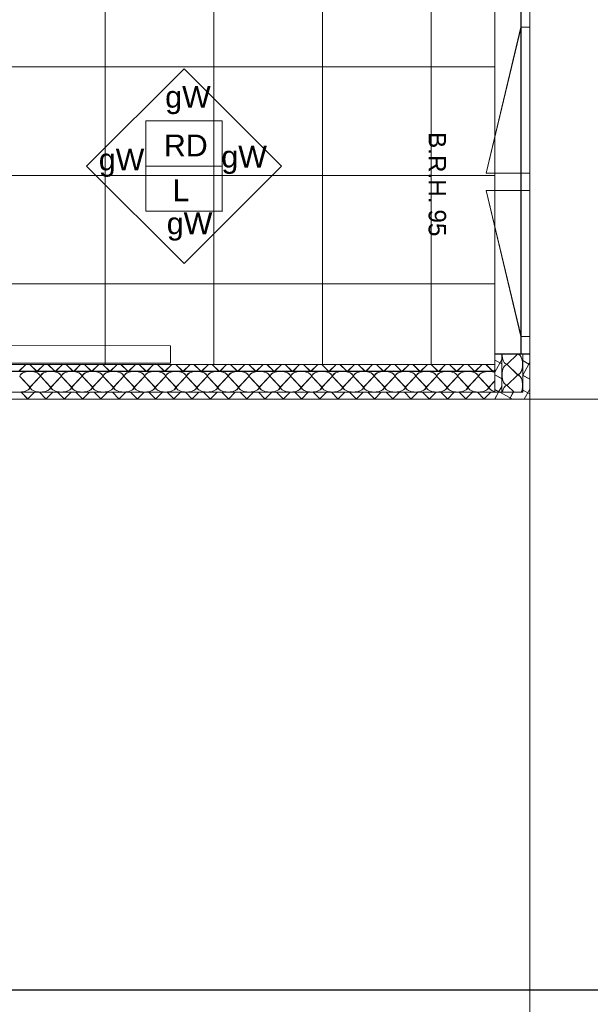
# Model space of a CAD drawing. Extents: x 229 to 926, y 37 to 878.
# Tile 13 of 163: x 615 to 681, y 96 to 209. Entities that reach past the tile are written whole.
import ezdxf
from ezdxf.lldxf.tags import DXFTag

# ---------------------------------------------------------------- set-up
doc = ezdxf.new("R2010")
doc.units = 0
doc.layers.get('0').update_dxf_attribs({"linetype": 'fein_strichliert', "lineweight": 13})
for name, color, linetype, lineweight in [('Ausstattung', 7, 'Continuous', 25), ('Axen', 7, 'Continuous', 25), ('Axen-A03CPAFYA9', 7, 'Continuous', 25), ('Beschriftung', 7, 'Continuous', 25), ('Beschriftung-A03CPAFWA9', 7, 'Continuous', 25), ('Deckenspiegel', 7, 'Continuous', 25), ('Fenster', 7, 'Continuous', 25), ('Fenster-A03CPAFXA9', 7, 'Continuous', 25), ('Fullfläche', 7, 'Continuous', 25), ('Fullfläche-A03CPAG4A9', 7, 'Continuous', 25), ('Maßlinien', 7, 'Continuous', 25), ('Maßlinien-A03CPAG1A9', 7, 'Continuous', 25), ('Wände', 7, 'Continuous', 25), ('Wände-A03CPAG0A9', 7, 'Continuous', 25)]:
    doc.layers.add(name, color=color, linetype=linetype, lineweight=lineweight)
doc.styles.get("Standard").update_dxf_attribs({"font": 'arial.ttf'})
tags = doc.linetypes.add('ALL_S25', pattern=[0.001, 0, -0.001]).pattern_tags.tags
tags[6:7] = [DXFTag(74, 4), DXFTag(75, 0), DXFTag(340, '0'), DXFTag(46, 1.0), DXFTag(50, 0.0), DXFTag(44, 0.0), DXFTag(45, 0.0)]
tags[4:5] = [DXFTag(74, 4), DXFTag(75, 0), DXFTag(340, '0'), DXFTag(46, 1.0), DXFTag(50, 0.0), DXFTag(44, 0.0), DXFTag(45, 0.0)]
tags = doc.linetypes.add('ALL_S25-A03CPAG2A9', pattern=[0.001, 0, -0.001]).pattern_tags.tags
tags[6:7] = [DXFTag(74, 4), DXFTag(75, 0), DXFTag(340, '0'), DXFTag(46, 1.0), DXFTag(50, 0.0), DXFTag(44, 0.0), DXFTag(45, 0.0)]
tags[4:5] = [DXFTag(74, 4), DXFTag(75, 0), DXFTag(340, '0'), DXFTag(46, 1.0), DXFTag(50, 0.0), DXFTag(44, 0.0), DXFTag(45, 0.0)]
tags = doc.linetypes.add('fein_strichliert', pattern=[4, 1, -2, 1]).pattern_tags.tags
tags[8:9] = [DXFTag(74, 4), DXFTag(75, 0), DXFTag(340, '0'), DXFTag(46, 0.0), DXFTag(50, 0.0), DXFTag(44, 0.0), DXFTag(45, 0.0)]
tags[6:7] = [DXFTag(74, 4), DXFTag(75, 0), DXFTag(340, '0'), DXFTag(46, 0.0), DXFTag(50, 0.0), DXFTag(44, 0.0), DXFTag(45, 0.0)]
tags[4:5] = [DXFTag(74, 4), DXFTag(75, 0), DXFTag(340, '0'), DXFTag(46, 0.0), DXFTag(50, 0.0), DXFTag(44, 0.0), DXFTag(45, 0.0)]
tags = doc.linetypes.add('VERDECKT2_S2', pattern=[0.0027, 0.002, -0.0007]).pattern_tags.tags
tags[6:7] = [DXFTag(74, 4), DXFTag(75, 0), DXFTag(340, '0'), DXFTag(46, 1.0), DXFTag(50, 0.0), DXFTag(44, 0.0), DXFTag(45, 0.0)]
tags[4:5] = [DXFTag(74, 4), DXFTag(75, 0), DXFTag(340, '0'), DXFTag(46, 1.0), DXFTag(50, 0.0), DXFTag(44, 0.0), DXFTag(45, 0.0)]
tags = doc.linetypes.add('VERDECKT2_S2-A03CPAG5A9', pattern=[0.0027, 0.002, -0.0007]).pattern_tags.tags
tags[6:7] = [DXFTag(74, 4), DXFTag(75, 0), DXFTag(340, '0'), DXFTag(46, 1.0), DXFTag(50, 0.0), DXFTag(44, 0.0), DXFTag(45, 0.0)]
tags[4:5] = [DXFTag(74, 4), DXFTag(75, 0), DXFTag(340, '0'), DXFTag(46, 1.0), DXFTag(50, 0.0), DXFTag(44, 0.0), DXFTag(45, 0.0)]

# ---------------------------------------------------------------- blocks, each defined once
blk = doc.blocks.new('Referenz-A03CPAFUA9', base_point=(255.73, 66.03))
at = {"layer": 'Ausstattung', "color": 0, "lineweight": -2}
for p, q in [((592.69, 171.51), (632.69, 171.5)), ((632.69, 171.5), (632.69, 169.5)), ((632.69, 169.5), (592.69, 169.51))]:
    blk.add_line(p, q, dxfattribs=at)
at = {"layer": 'Axen', "color": 0, "linetype": 'ALL_S25', "lineweight": -2, "ltscale": 0.13}
for p, q in [((674.04, 66.03), (674.04, 801.55)), ((735.55, 165.34), (301.61, 165.34)), ((735.55, 97.34), (301.6, 97.34))]:
    blk.add_line(p, q, dxfattribs=at)
at = {"layer": 'Beschriftung', "color": 0, "lineweight": -2}
for p, q in [((623.05, 192.17), (634.26, 203.38)), ((634.26, 203.38), (645.47, 192.16)), ((629.86, 192.17), (629.86, 197.37)), ((629.86, 197.37), (638.66, 197.36)), ((638.66, 197.36), (638.66, 192.16)), ((634.26, 180.95), (623.05, 192.17)), ((638.66, 192.16), (629.86, 192.17)), ((629.86, 186.97), (629.86, 192.17)), ((645.47, 192.16), (634.26, 180.95)), ((638.66, 192.16), (638.66, 186.96)), ((638.66, 186.96), (629.86, 186.97))]:
    blk.add_line(p, q, dxfattribs=at)
at = {"layer": 'Fenster', "color": 0, "lineweight": -2}
for p, q in [((673.04, 210.14), (673.04, 170.54)), ((673.04, 208.14), (674.04, 208.14)), ((673.04, 191.34), (674.04, 191.34)), ((674.04, 189.34), (673.04, 189.34)), ((673.04, 172.54), (674.04, 172.54)), ((674.04, 170.54), (670.04, 170.54))]:
    blk.add_line(p, q, dxfattribs=at)
at = {"layer": 'Fenster', "color": 0, "linetype": 'VERDECKT2_S2', "lineweight": -2, "ltscale": 0.13}
for p, q in [((673.04, 208.14), (669.04, 191.34)), ((669.04, 191.34), (673.04, 191.34)), ((669.04, 189.34), (673.04, 189.34)), ((673.04, 172.54), (669.04, 189.34))]:
    blk.add_line(p, q, dxfattribs=at)
at = {"layer": 'Fullfläche', "color": 0, "lineweight": -2}
for p, q in [((672.64, 170.52), (671.44, 169.36)), ((615.26, 168.54), (616.06, 169.34)), ((617.31, 168.54), (616.51, 169.34)), ((617.36, 168.54), (618.16, 169.34)), ((619.41, 168.54), (618.61, 169.34)), ((619.46, 168.54), (620.26, 169.34)), ((621.51, 168.54), (620.71, 169.34)), ((621.56, 168.54), (622.36, 169.34)), ((623.61, 168.54), (622.81, 169.34)), ((623.66, 168.54), (624.46, 169.34)), ((625.71, 168.54), (624.91, 169.34)), ((625.76, 168.54), (626.56, 169.34)), ((627.81, 168.54), (627.01, 169.34)), ((627.86, 168.54), (628.66, 169.34)), ((629.91, 168.54), (629.11, 169.34)), ((629.96, 168.54), (630.76, 169.34)), ((632.01, 168.54), (631.21, 169.34)), ((632.06, 168.54), (632.86, 169.34)), ((634.11, 168.54), (633.31, 169.34)), ((634.16, 168.54), (634.96, 169.34)), ((636.21, 168.54), (635.41, 169.34)), ((636.26, 168.54), (637.06, 169.34)), ((638.31, 168.54), (637.51, 169.34)), ((638.36, 168.54), (639.16, 169.34)), ((640.41, 168.54), (639.61, 169.34)), ((640.46, 168.54), (641.26, 169.34)), ((642.51, 168.54), (641.71, 169.34)), ((642.56, 168.54), (643.36, 169.34)), ((644.61, 168.54), (643.81, 169.34)), ((644.66, 168.54), (645.46, 169.34)), ((646.71, 168.54), (645.91, 169.34)), ((646.76, 168.54), (647.56, 169.34)), ((648.81, 168.54), (648.01, 169.34)), ((648.86, 168.54), (649.66, 169.34)), ((650.91, 168.54), (650.11, 169.34)), ((650.96, 168.54), (651.76, 169.34)), ((653.01, 168.54), (652.21, 169.34)), ((653.06, 168.54), (653.86, 169.34)), ((655.11, 168.54), (654.31, 169.34)), ((655.16, 168.54), (655.96, 169.34)), ((657.21, 168.54), (656.41, 169.34)), ((657.26, 168.54), (658.06, 169.34)), ((659.31, 168.54), (658.51, 169.34)), ((659.36, 168.54), (660.16, 169.34)), ((661.41, 168.54), (660.61, 169.34)), ((661.46, 168.54), (662.26, 169.34)), ((663.51, 168.54), (662.71, 169.34)), ((663.56, 168.54), (664.36, 169.34)), ((665.61, 168.54), (664.81, 169.34)), ((665.66, 168.54), (666.46, 169.34)), ((667.71, 168.54), (666.91, 169.34)), ((667.76, 168.54), (668.56, 169.34)), ((669.81, 168.54), (669.01, 169.34)), ((670.84, 169.9), (670.04, 168.44)), ((670.04, 169.84), (670.84, 169.4)), ((671.44, 169.32), (672.64, 168.16)), ((673.24, 169.77), (673.94, 169.39)), ((673.94, 169.38), (673.24, 168.1)), ((674.04, 169.56), (673.94, 169.39)), ((673.94, 169.39), (674.04, 169.33)), ((615.36, 167.94), (616.51, 166.74)), ((616.56, 166.74), (617.71, 167.94)), ((617.76, 167.94), (618.91, 166.74)), ((618.96, 166.74), (620.11, 167.94)), ((620.16, 167.94), (621.31, 166.74)), ((621.36, 166.74), (622.51, 167.94)), ((622.56, 167.94), (623.71, 166.74)), ((623.76, 166.74), (624.91, 167.94)), ((624.96, 167.94), (626.11, 166.74)), ((626.16, 166.74), (627.31, 167.94)), ((627.36, 167.94), (628.51, 166.74)), ((628.56, 166.74), (629.71, 167.94)), ((629.76, 167.94), (630.91, 166.74)), ((630.96, 166.74), (632.11, 167.94)), ((632.16, 167.94), (633.31, 166.74)), ((633.36, 166.74), (634.51, 167.94)), ((634.56, 167.94), (635.71, 166.74)), ((635.76, 166.74), (636.91, 167.94)), ((636.96, 167.94), (638.11, 166.74)), ((638.16, 166.74), (639.31, 167.94)), ((639.36, 167.94), (640.51, 166.74)), ((640.56, 166.74), (641.71, 167.94)), ((641.76, 167.94), (642.91, 166.74)), ((642.96, 166.74), (644.11, 167.94)), ((644.16, 167.94), (645.31, 166.74)), ((645.36, 166.74), (646.51, 167.94)), ((646.56, 167.94), (647.71, 166.74)), ((647.76, 166.74), (648.91, 167.94)), ((648.96, 167.94), (650.11, 166.74)), ((650.16, 166.74), (651.31, 167.94)), ((651.36, 167.94), (652.51, 166.74)), ((652.56, 166.74), (653.71, 167.94)), ((653.76, 167.94), (654.91, 166.74)), ((654.96, 166.74), (656.11, 167.94)), ((656.16, 167.94), (657.31, 166.74)), ((657.36, 166.74), (658.51, 167.94)), ((658.56, 167.94), (659.71, 166.74)), ((659.76, 166.74), (660.91, 167.94)), ((660.96, 167.94), (662.11, 166.74)), ((662.16, 166.74), (663.31, 167.94)), ((663.36, 167.94), (664.51, 166.74)), ((664.56, 166.74), (665.71, 167.94)), ((665.76, 167.94), (666.91, 166.74)), ((666.96, 166.74), (668.11, 167.94)), ((668.16, 167.94), (669.31, 166.74)), ((669.86, 168.54), (670.04, 168.71)), ((670.04, 168.14), (670.84, 167.7)), ((672.64, 168.12), (671.44, 166.96)), ((673.24, 168.08), (674.04, 167.64)), ((669.36, 166.74), (670.04, 167.45)), ((670.84, 166.82), (670.5, 166.2)), ((671.44, 166.92), (672.24, 166.14)), ((616.31, 165.34), (615.51, 166.14)), ((616.26, 165.34), (617.06, 166.14)), ((618.41, 165.34), (617.61, 166.14)), ((618.36, 165.34), (619.16, 166.14)), ((620.51, 165.34), (619.71, 166.14)), ((620.46, 165.34), (621.26, 166.14)), ((622.61, 165.34), (621.81, 166.14)), ((622.56, 165.34), (623.36, 166.14)), ((624.71, 165.34), (623.91, 166.14)), ((624.66, 165.34), (625.46, 166.14)), ((626.81, 165.34), (626.01, 166.14)), ((626.76, 165.34), (627.56, 166.14)), ((628.91, 165.34), (628.11, 166.14)), ((628.86, 165.34), (629.66, 166.14)), ((631.01, 165.34), (630.21, 166.14)), ((630.96, 165.34), (631.76, 166.14)), ((633.11, 165.34), (632.31, 166.14)), ((633.06, 165.34), (633.86, 166.14)), ((635.21, 165.34), (634.41, 166.14)), ((635.16, 165.34), (635.96, 166.14)), ((637.31, 165.34), (636.51, 166.14)), ((637.26, 165.34), (638.06, 166.14)), ((639.41, 165.34), (638.61, 166.14)), ((639.36, 165.34), (640.16, 166.14)), ((641.51, 165.34), (640.71, 166.14)), ((641.46, 165.34), (642.26, 166.14)), ((643.61, 165.34), (642.81, 166.14)), ((643.56, 165.34), (644.36, 166.14)), ((645.71, 165.34), (644.91, 166.14)), ((645.66, 165.34), (646.46, 166.14)), ((647.81, 165.34), (647.01, 166.14)), ((647.76, 165.34), (648.56, 166.14)), ((649.91, 165.34), (649.11, 166.14)), ((649.86, 165.34), (650.66, 166.14)), ((652.01, 165.34), (651.21, 166.14)), ((651.96, 165.34), (652.76, 166.14)), ((654.11, 165.34), (653.31, 166.14)), ((654.06, 165.34), (654.86, 166.14)), ((656.21, 165.34), (655.41, 166.14)), ((656.16, 165.34), (656.96, 166.14)), ((658.31, 165.34), (657.51, 166.14)), ((658.26, 165.34), (659.06, 166.14)), ((660.41, 165.34), (659.61, 166.14)), ((660.36, 165.34), (661.16, 166.14)), ((662.51, 165.34), (661.71, 166.14)), ((662.46, 165.34), (663.26, 166.14)), ((664.61, 165.34), (663.81, 166.14)), ((664.56, 165.34), (665.36, 166.14)), ((666.71, 165.34), (665.91, 166.14)), ((666.66, 165.34), (667.46, 166.14)), ((668.81, 165.34), (668.01, 166.14)), ((668.76, 165.34), (669.56, 166.14)), ((670.04, 166.45), (670.49, 166.2)), ((670.46, 166.14), (670.04, 165.36)), ((670.49, 166.2), (670.46, 166.14)), ((670.5, 166.2), (670.6, 166.14)), ((670.6, 166.14), (672.05, 165.34)), ((672.16, 166.14), (671.72, 165.34)), ((673.24, 166.39), (674.04, 165.95)), ((674.04, 166.48), (673.41, 165.34))]:
    blk.add_line(p, q, dxfattribs=at)
for centre, major_axis, start_param, end_param in [((671.44, 170.54), (0, -1.18), 4.712469, 6.283185), ((672.64, 169.34), (0, -1.18), 0, 3.141593), ((671.44, 168.14), (0, -1.18), 3.141593, 4.712389), ((616.54, 167.94), (1.18, 0), 0, 3.141593), ((618.94, 167.94), (1.18, 0), 0, 3.141593), ((621.34, 167.94), (1.18, 0), 0, 3.141593), ((623.74, 167.94), (1.18, 0), 0, 3.141593), ((626.14, 167.94), (1.18, 0), 0, 3.141593), ((628.54, 167.94), (1.18, 0), 0, 3.141593), ((630.94, 167.94), (1.18, 0), 0, 3.141593), ((633.34, 167.94), (1.18, 0), 0, 3.141593), ((635.74, 167.94), (1.18, 0), 0, 3.141593), ((638.14, 167.94), (1.18, 0), 0, 3.141593), ((640.54, 167.94), (1.18, 0), 0, 3.141593), ((642.94, 167.94), (1.18, 0), 0, 3.141593), ((645.34, 167.94), (1.18, 0), 0, 3.141593), ((647.74, 167.94), (1.18, 0), 0, 3.141593), ((650.14, 167.94), (1.18, 0), 0, 3.141593), ((652.54, 167.94), (1.18, 0), 0, 3.141593), ((654.94, 167.94), (1.18, 0), 0, 3.141593), ((657.34, 167.94), (1.18, 0), 0, 3.141593), ((659.74, 167.94), (1.18, 0), 0, 3.141593), ((662.14, 167.94), (1.18, 0), 0, 3.141593), ((664.54, 167.94), (1.18, 0), 0, 3.141593), ((666.94, 167.94), (1.18, 0), 0, 3.141593), ((669.34, 167.94), (1.18, 0), 0.932702, 3.141593), ((671.44, 168.14), (0, -1.18), 4.712389, 6.283185), ((672.64, 166.94), (0, -1.18), 0.822653, 3.141593), ((615.34, 166.74), (1.18, 0), 4.712389, 6.283185), ((617.74, 166.74), (1.18, 0), 3.141593, 4.712389), ((617.74, 166.74), (1.18, 0), 4.712389, 6.283185), ((620.14, 166.74), (1.18, 0), 3.141593, 4.712389), ((620.14, 166.74), (1.18, 0), 4.712389, 6.283185), ((622.54, 166.74), (1.18, 0), 3.141593, 4.712389), ((622.54, 166.74), (1.18, 0), 4.712389, 6.283185), ((624.94, 166.74), (1.18, 0), 3.141593, 4.712389), ((624.94, 166.74), (1.18, 0), 4.712389, 6.283185), ((627.34, 166.74), (1.18, 0), 3.141593, 4.712389), ((627.34, 166.74), (1.18, 0), 4.712389, 6.283185), ((629.74, 166.74), (1.18, 0), 3.141593, 4.712389), ((629.74, 166.74), (1.18, 0), 4.712389, 6.283185), ((632.14, 166.74), (1.18, 0), 3.141593, 4.712389), ((632.14, 166.74), (1.18, 0), 4.712389, 6.283185), ((634.54, 166.74), (1.18, 0), 3.141593, 4.712389), ((634.54, 166.74), (1.18, 0), 4.712389, 6.283185), ((636.94, 166.74), (1.18, 0), 3.141593, 4.712389), ((636.94, 166.74), (1.18, 0), 4.712389, 6.283185), ((639.34, 166.74), (1.18, 0), 3.141593, 4.712389), ((639.34, 166.74), (1.18, 0), 4.712389, 6.283185), ((641.74, 166.74), (1.18, 0), 3.141593, 4.712389), ((641.74, 166.74), (1.18, 0), 4.712389, 6.283185), ((644.14, 166.74), (1.18, 0), 3.141593, 4.712389), ((644.14, 166.74), (1.18, 0), 4.712389, 6.283185), ((646.54, 166.74), (1.18, 0), 3.141593, 4.712389), ((646.54, 166.74), (1.18, 0), 4.712389, 6.283185), ((648.94, 166.74), (1.18, 0), 3.141593, 4.712389), ((648.94, 166.74), (1.18, 0), 4.712389, 6.283185), ((651.34, 166.74), (1.18, 0), 3.141593, 4.712389), ((651.34, 166.74), (1.18, 0), 4.712389, 6.283185), ((653.74, 166.74), (1.18, 0), 3.141593, 4.712389), ((653.74, 166.74), (1.18, 0), 4.712389, 6.283185), ((656.14, 166.74), (1.18, 0), 3.141593, 4.712389), ((656.14, 166.74), (1.18, 0), 4.712389, 6.283185), ((658.54, 166.74), (1.18, 0), 3.141593, 4.712389), ((658.54, 166.74), (1.18, 0), 4.712389, 6.283185), ((660.94, 166.74), (1.18, 0), 3.141593, 4.712389), ((660.94, 166.74), (1.18, 0), 4.712389, 6.283185), ((663.34, 166.74), (1.18, 0), 3.141593, 4.712389), ((663.34, 166.74), (1.18, 0), 4.712389, 6.283185), ((665.74, 166.74), (1.18, 0), 3.141593, 4.712389), ((665.74, 166.74), (1.18, 0), 4.712389, 6.283185), ((668.14, 166.74), (1.18, 0), 3.141593, 4.712389), ((668.14, 166.74), (1.18, 0), 4.712389, 6.283185), ((670.54, 166.74), (1.18, 0), 3.141593, 4.273696), ((671.44, 165.74), (0, -1.18), 3.141593, 4.365287)]:
    blk.add_ellipse(centre, major_axis=major_axis, ratio=0.5, start_param=start_param, end_param=end_param, dxfattribs=at)
at = {"layer": 'Wände', "color": 0, "lineweight": -2}
for p, q in [((670.04, 166.14), (670.04, 362.84)), ((674.04, 165.34), (674.04, 215.34)), ((670.84, 170.54), (670.84, 166.14)), ((673.24, 170.54), (673.24, 166.14)), ((555.34, 169.34), (670.04, 169.34)), ((670.04, 168.54), (555.34, 168.54)), ((555.33, 166.14), (670.84, 166.14)), ((673.24, 166.14), (670.84, 166.14)), ((549.34, 165.34), (674.04, 165.34))]:
    blk.add_line(p, q, dxfattribs=at)
at = {"layer": 'Beschriftung', "color": 0, "lineweight": -2, "char_height": 2.5, "attachment_point": 1, "rotation": 359.9932}
for s, insert in [('{\\fArial;gW}', (632.09, 201.38)), ('{\\fArial;RD}', (631.94, 195.79)), ('{\\fArial;gW}', (624.45, 194.17)), ('{\\fArial;gW}', (638.56, 194.5)), ('{\\fArial;L}', (632.94, 190.62)), ('{\\fArial;gW}', (632.28, 186.83))]:
    blk.add_mtext(s, dxfattribs=dict(at, insert=insert))
at = {"layer": 'Maßlinien', "color": 0, "lineweight": -2, "char_height": 2, "attachment_point": 1, "rotation": 270}
for s, insert in [('{\\fArial;B.R.H.}', (664.41, 196.09)), ('{\\fArial;95}', (664.41, 187.18))]:
    blk.add_mtext(s, dxfattribs=dict(at, insert=insert))
blk = doc.blocks.new('Referenz-A03CPAG8A9', base_point=(281.6, 66.03))
at = {"layer": 'Axen-A03CPAFYA9', "color": 0, "linetype": 'ALL_S25-A03CPAG2A9', "lineweight": -2, "ltscale": 0.13}
for p, q in [((674.03, 66.03), (674.03, 801.55)), ((735.55, 165.35), (301.61, 165.35)), ((735.55, 97.35), (301.6, 97.35))]:
    blk.add_line(p, q, dxfattribs=at)
at = {"layer": 'Beschriftung-A03CPAFWA9', "color": 0, "lineweight": -2}
for p, q in [((623.05, 192.17), (634.26, 203.38)), ((634.26, 203.38), (645.47, 192.17)), ((629.86, 192.17), (629.86, 197.37)), ((629.86, 197.37), (638.66, 197.37)), ((638.66, 197.37), (638.66, 192.17)), ((634.26, 180.96), (623.05, 192.17)), ((638.66, 192.17), (629.86, 192.17)), ((629.86, 186.97), (629.86, 192.17)), ((645.47, 192.17), (634.26, 180.96)), ((638.66, 192.17), (638.66, 186.97)), ((638.66, 186.97), (629.86, 186.97))]:
    blk.add_line(p, q, dxfattribs=at)
at = {"layer": 'Deckenspiegel', "color": 0, "lineweight": -2}
for p, q in [((625.18, 362.85), (625.18, 169.35)), ((637.68, 362.85), (637.68, 169.35)), ((650.18, 362.85), (650.18, 169.35)), ((662.68, 362.85), (662.68, 169.35)), ((670.03, 169.35), (670.03, 362.85)), ((670.03, 203.6), (555.33, 203.6)), ((670.03, 191.1), (555.33, 191.1)), ((670.03, 178.6), (555.33, 178.6)), ((555.33, 169.35), (670.03, 169.35))]:
    blk.add_line(p, q, dxfattribs=at)
at = {"layer": 'Fenster-A03CPAFXA9', "color": 0, "lineweight": -2}
for p, q in [((673.03, 210.15), (673.03, 170.55)), ((673.03, 208.15), (674.03, 208.15)), ((673.03, 191.35), (674.03, 191.35)), ((674.03, 189.35), (673.03, 189.35)), ((673.03, 172.55), (674.03, 172.55)), ((674.03, 170.55), (670.03, 170.55))]:
    blk.add_line(p, q, dxfattribs=at)
at = {"layer": 'Fenster-A03CPAFXA9', "color": 0, "linetype": 'VERDECKT2_S2-A03CPAG5A9', "lineweight": -2, "ltscale": 0.13}
for p, q in [((673.03, 208.15), (669.03, 191.35)), ((669.03, 191.35), (673.03, 191.35)), ((669.03, 189.35), (673.03, 189.35)), ((673.03, 172.55), (669.03, 189.35))]:
    blk.add_line(p, q, dxfattribs=at)
at = {"layer": 'Fullfläche-A03CPAG4A9', "color": 0, "lineweight": -2}
for p, q in [((672.63, 170.52), (671.43, 169.37)), ((615.26, 168.55), (616.06, 169.35)), ((617.3, 168.55), (616.5, 169.35)), ((617.36, 168.55), (618.16, 169.35)), ((619.4, 168.55), (618.6, 169.35)), ((619.46, 168.55), (620.26, 169.35)), ((621.5, 168.55), (620.7, 169.35)), ((621.56, 168.55), (622.36, 169.35)), ((623.6, 168.55), (622.8, 169.35)), ((623.66, 168.55), (624.46, 169.35)), ((625.7, 168.55), (624.9, 169.35)), ((625.76, 168.55), (626.56, 169.35)), ((627.8, 168.55), (627, 169.35)), ((627.86, 168.55), (628.66, 169.35)), ((629.9, 168.55), (629.1, 169.35)), ((629.96, 168.55), (630.76, 169.35)), ((632, 168.55), (631.2, 169.35)), ((632.06, 168.55), (632.86, 169.35)), ((634.1, 168.55), (633.3, 169.35)), ((634.16, 168.55), (634.96, 169.35)), ((636.2, 168.55), (635.4, 169.35)), ((636.26, 168.55), (637.06, 169.35)), ((638.3, 168.55), (637.5, 169.35)), ((638.36, 168.55), (639.16, 169.35)), ((640.4, 168.55), (639.6, 169.35)), ((640.46, 168.55), (641.26, 169.35)), ((642.5, 168.55), (641.7, 169.35)), ((642.56, 168.55), (643.36, 169.35)), ((644.6, 168.55), (643.8, 169.35)), ((644.66, 168.55), (645.46, 169.35)), ((646.7, 168.55), (645.9, 169.35)), ((646.76, 168.55), (647.56, 169.35)), ((648.8, 168.55), (648, 169.35)), ((648.86, 168.55), (649.66, 169.35)), ((650.9, 168.55), (650.1, 169.35)), ((650.96, 168.55), (651.76, 169.35)), ((653, 168.55), (652.2, 169.35)), ((653.06, 168.55), (653.86, 169.35)), ((655.1, 168.55), (654.3, 169.35)), ((655.16, 168.55), (655.96, 169.35)), ((657.2, 168.55), (656.4, 169.35)), ((657.26, 168.55), (658.06, 169.35)), ((659.3, 168.55), (658.5, 169.35)), ((659.36, 168.55), (660.16, 169.35)), ((661.4, 168.55), (660.6, 169.35)), ((661.46, 168.55), (662.26, 169.35)), ((663.5, 168.55), (662.71, 169.35)), ((663.56, 168.55), (664.36, 169.35)), ((665.6, 168.55), (664.81, 169.35)), ((665.66, 168.55), (666.46, 169.35)), ((667.7, 168.55), (666.9, 169.35)), ((667.76, 168.55), (668.56, 169.35)), ((669.8, 168.55), (669, 169.35)), ((670.83, 169.91), (670.03, 168.45)), ((670.03, 169.84), (670.83, 169.4)), ((671.43, 169.32), (672.63, 168.17)), ((673.23, 169.78), (673.94, 169.39)), ((673.94, 169.39), (673.23, 168.11)), ((674.03, 169.56), (673.94, 169.39)), ((673.94, 169.39), (674.03, 169.34)), ((615.36, 167.95), (616.51, 166.75)), ((616.56, 166.75), (617.71, 167.95)), ((617.76, 167.95), (618.91, 166.75)), ((618.96, 166.75), (620.11, 167.95)), ((620.16, 167.95), (621.31, 166.75)), ((621.36, 166.75), (622.51, 167.95)), ((622.56, 167.95), (623.71, 166.75)), ((623.76, 166.75), (624.91, 167.95)), ((624.96, 167.95), (626.11, 166.75)), ((626.16, 166.75), (627.31, 167.95)), ((627.36, 167.95), (628.51, 166.75)), ((628.56, 166.75), (629.71, 167.95)), ((629.76, 167.95), (630.91, 166.75)), ((630.96, 166.75), (632.11, 167.95)), ((632.16, 167.95), (633.31, 166.75)), ((633.36, 166.75), (634.51, 167.95)), ((634.56, 167.95), (635.71, 166.75)), ((635.76, 166.75), (636.91, 167.95)), ((636.96, 167.95), (638.11, 166.75)), ((638.16, 166.75), (639.31, 167.95)), ((639.36, 167.95), (640.51, 166.75)), ((640.56, 166.75), (641.71, 167.95)), ((641.76, 167.95), (642.91, 166.75)), ((642.96, 166.75), (644.11, 167.95)), ((644.16, 167.95), (645.31, 166.75)), ((645.36, 166.75), (646.51, 167.95)), ((646.56, 167.95), (647.71, 166.75)), ((647.76, 166.75), (648.91, 167.95)), ((648.96, 167.95), (650.11, 166.75)), ((650.16, 166.75), (651.31, 167.95)), ((651.36, 167.95), (652.51, 166.75)), ((652.56, 166.75), (653.71, 167.95)), ((653.76, 167.95), (654.91, 166.75)), ((654.96, 166.75), (656.11, 167.95)), ((656.16, 167.95), (657.31, 166.75)), ((657.36, 166.75), (658.51, 167.95)), ((658.56, 167.95), (659.71, 166.75)), ((659.76, 166.75), (660.91, 167.95)), ((660.96, 167.95), (662.11, 166.75)), ((662.16, 166.75), (663.31, 167.95)), ((663.36, 167.95), (664.51, 166.75)), ((664.56, 166.75), (665.71, 167.95)), ((665.76, 167.95), (666.91, 166.75)), ((666.96, 166.75), (668.11, 167.95)), ((668.16, 167.95), (669.31, 166.75)), ((669.86, 168.55), (670.03, 168.72)), ((670.03, 168.15), (670.83, 167.71)), ((672.63, 168.12), (671.43, 166.97)), ((673.23, 168.09), (674.03, 167.65)), ((669.36, 166.75), (670.03, 167.45)), ((670.83, 166.82), (670.49, 166.21)), ((671.43, 166.92), (672.24, 166.15)), ((616.3, 165.35), (615.51, 166.15)), ((616.26, 165.35), (617.06, 166.15)), ((618.41, 165.35), (617.61, 166.15)), ((618.36, 165.35), (619.16, 166.15)), ((620.51, 165.35), (619.71, 166.15)), ((620.46, 165.35), (621.26, 166.15)), ((622.61, 165.35), (621.81, 166.15)), ((622.56, 165.35), (623.36, 166.15)), ((624.71, 165.35), (623.91, 166.15)), ((624.66, 165.35), (625.46, 166.15)), ((626.81, 165.35), (626.01, 166.15)), ((626.76, 165.35), (627.56, 166.15)), ((628.91, 165.35), (628.11, 166.15)), ((628.86, 165.35), (629.66, 166.15)), ((631.01, 165.35), (630.21, 166.15)), ((630.96, 165.35), (631.76, 166.15)), ((633.11, 165.35), (632.31, 166.15)), ((633.06, 165.35), (633.86, 166.15)), ((635.21, 165.35), (634.41, 166.15)), ((635.16, 165.35), (635.96, 166.15)), ((637.31, 165.35), (636.51, 166.15)), ((637.26, 165.35), (638.06, 166.15)), ((639.41, 165.35), (638.61, 166.15)), ((639.36, 165.35), (640.16, 166.15)), ((641.51, 165.35), (640.71, 166.15)), ((641.46, 165.35), (642.26, 166.15)), ((643.61, 165.35), (642.81, 166.15)), ((643.56, 165.35), (644.36, 166.15)), ((645.71, 165.35), (644.91, 166.15)), ((645.66, 165.35), (646.46, 166.15)), ((647.81, 165.35), (647.01, 166.15)), ((647.76, 165.35), (648.56, 166.15)), ((649.91, 165.35), (649.11, 166.15)), ((649.86, 165.35), (650.66, 166.15)), ((652.01, 165.35), (651.21, 166.15)), ((651.96, 165.35), (652.76, 166.15)), ((654.11, 165.35), (653.31, 166.15)), ((654.06, 165.35), (654.86, 166.15)), ((656.21, 165.35), (655.41, 166.15)), ((656.16, 165.35), (656.96, 166.15)), ((658.31, 165.35), (657.51, 166.15)), ((658.26, 165.35), (659.06, 166.15)), ((660.41, 165.35), (659.61, 166.15)), ((660.36, 165.35), (661.16, 166.15)), ((662.51, 165.35), (661.71, 166.15)), ((662.46, 165.35), (663.26, 166.15)), ((664.61, 165.35), (663.81, 166.15)), ((664.56, 165.35), (665.36, 166.15)), ((666.71, 165.35), (665.91, 166.15)), ((666.66, 165.35), (667.46, 166.15)), ((668.81, 165.35), (668.01, 166.15)), ((668.76, 165.35), (669.56, 166.15)), ((670.03, 166.46), (670.49, 166.2)), ((670.46, 166.15), (670.03, 165.37)), ((670.49, 166.2), (670.46, 166.15)), ((670.49, 166.2), (670.59, 166.15)), ((670.59, 166.15), (672.05, 165.35)), ((672.15, 166.15), (671.72, 165.35)), ((673.23, 166.39), (674.03, 165.95)), ((674.03, 166.48), (673.41, 165.35))]:
    blk.add_line(p, q, dxfattribs=at)
for centre, major_axis, start_param, end_param in [((671.43, 170.55), (0, -1.18), 4.712469, 6.283185), ((672.63, 169.35), (0, -1.18), 0, 3.141593), ((671.43, 168.15), (0, -1.18), 3.141593, 4.712389), ((616.53, 167.95), (1.18, 0), 0, 3.141593), ((618.93, 167.95), (1.18, 0), 0, 3.141593), ((621.33, 167.95), (1.18, 0), 0, 3.141593), ((623.73, 167.95), (1.18, 0), 0, 3.141593), ((626.13, 167.95), (1.18, 0), 0, 3.141593), ((628.53, 167.95), (1.18, 0), 0, 3.141593), ((630.93, 167.95), (1.18, 0), 0, 3.141593), ((633.33, 167.95), (1.18, 0), 0, 3.141593), ((635.73, 167.95), (1.18, 0), 0, 3.141593), ((638.13, 167.95), (1.18, 0), 0, 3.141593), ((640.53, 167.95), (1.18, 0), 0, 3.141593), ((642.93, 167.95), (1.18, 0), 0, 3.141593), ((645.33, 167.95), (1.18, 0), 0, 3.141593), ((647.73, 167.95), (1.18, 0), 0, 3.141593), ((650.13, 167.95), (1.18, 0), 0, 3.141593), ((652.53, 167.95), (1.18, 0), 0, 3.141593), ((654.93, 167.95), (1.18, 0), 0, 3.141593), ((657.33, 167.95), (1.18, 0), 0, 3.141593), ((659.73, 167.95), (1.18, 0), 0, 3.141593), ((662.13, 167.95), (1.18, 0), 0, 3.141593), ((664.53, 167.95), (1.18, 0), 0, 3.141593), ((666.93, 167.95), (1.18, 0), 0, 3.141593), ((669.33, 167.95), (1.18, 0), 0.932702, 3.141593), ((671.43, 168.15), (0, -1.18), 4.712389, 6.283185), ((672.63, 166.95), (0, -1.18), 0.822653, 3.141593), ((615.33, 166.75), (1.18, 0), 4.712389, 6.283185), ((617.73, 166.75), (1.18, 0), 3.141593, 4.712389), ((617.73, 166.75), (1.18, 0), 4.712389, 6.283185), ((620.13, 166.75), (1.18, 0), 3.141593, 4.712389), ((620.13, 166.75), (1.18, 0), 4.712389, 6.283185), ((622.53, 166.75), (1.18, 0), 3.141593, 4.712389), ((622.53, 166.75), (1.18, 0), 4.712389, 6.283185), ((624.93, 166.75), (1.18, 0), 3.141593, 4.712389), ((624.93, 166.75), (1.18, 0), 4.712389, 6.283185), ((627.33, 166.75), (1.18, 0), 3.141593, 4.712389), ((627.33, 166.75), (1.18, 0), 4.712389, 6.283185), ((629.73, 166.75), (1.18, 0), 3.141593, 4.712389), ((629.73, 166.75), (1.18, 0), 4.712389, 6.283185), ((632.13, 166.75), (1.18, 0), 3.141593, 4.712389), ((632.13, 166.75), (1.18, 0), 4.712389, 6.283185), ((634.53, 166.75), (1.18, 0), 3.141593, 4.712389), ((634.53, 166.75), (1.18, 0), 4.712389, 6.283185), ((636.93, 166.75), (1.18, 0), 3.141593, 4.712389), ((636.93, 166.75), (1.18, 0), 4.712389, 6.283185), ((639.33, 166.75), (1.18, 0), 3.141593, 4.712389), ((639.33, 166.75), (1.18, 0), 4.712389, 6.283185), ((641.73, 166.75), (1.18, 0), 3.141593, 4.712389), ((641.73, 166.75), (1.18, 0), 4.712389, 6.283185), ((644.13, 166.75), (1.18, 0), 3.141593, 4.712389), ((644.13, 166.75), (1.18, 0), 4.712389, 6.283185), ((646.53, 166.75), (1.18, 0), 3.141593, 4.712389), ((646.53, 166.75), (1.18, 0), 4.712389, 6.283185), ((648.93, 166.75), (1.18, 0), 3.141593, 4.712389), ((648.93, 166.75), (1.18, 0), 4.712389, 6.283185), ((651.33, 166.75), (1.18, 0), 3.141593, 4.712389), ((651.33, 166.75), (1.18, 0), 4.712389, 6.283185), ((653.73, 166.75), (1.18, 0), 3.141593, 4.712389), ((653.73, 166.75), (1.18, 0), 4.712389, 6.283185), ((656.13, 166.75), (1.18, 0), 3.141593, 4.712389), ((656.13, 166.75), (1.18, 0), 4.712389, 6.283185), ((658.53, 166.75), (1.18, 0), 3.141593, 4.712389), ((658.53, 166.75), (1.18, 0), 4.712389, 6.283185), ((660.93, 166.75), (1.18, 0), 3.141593, 4.712389), ((660.93, 166.75), (1.18, 0), 4.712389, 6.283185), ((663.33, 166.75), (1.18, 0), 3.141593, 4.712389), ((663.33, 166.75), (1.18, 0), 4.712389, 6.283185), ((665.73, 166.75), (1.18, 0), 3.141593, 4.712389), ((665.73, 166.75), (1.18, 0), 4.712389, 6.283185), ((668.13, 166.75), (1.18, 0), 3.141593, 4.712389), ((668.13, 166.75), (1.18, 0), 4.712389, 6.283185), ((670.53, 166.75), (1.18, 0), 3.141593, 4.273696), ((671.43, 165.75), (0, -1.18), 3.141593, 4.365287)]:
    blk.add_ellipse(centre, major_axis=major_axis, ratio=0.5, start_param=start_param, end_param=end_param, dxfattribs=at)
at = {"layer": 'Wände-A03CPAG0A9', "color": 0, "lineweight": -2}
for p, q in [((670.03, 166.15), (670.03, 362.85)), ((674.03, 165.35), (674.03, 215.35)), ((670.83, 170.55), (670.83, 166.15)), ((673.23, 170.55), (673.23, 166.15)), ((555.33, 169.35), (670.03, 169.35)), ((670.03, 168.55), (555.33, 168.55)), ((555.33, 166.15), (670.83, 166.15)), ((673.23, 166.15), (670.83, 166.15)), ((549.33, 165.35), (674.03, 165.35))]:
    blk.add_line(p, q, dxfattribs=at)
at = {"layer": 'Beschriftung-A03CPAFWA9', "color": 0, "lineweight": -2, "char_height": 2.5, "attachment_point": 1, "rotation": 359.9932}
for s, insert in [('{\\fArial;gW}', (632.09, 201.39)), ('{\\fArial;RD}', (631.93, 195.8)), ('{\\fArial;gW}', (624.45, 194.18)), ('{\\fArial;gW}', (638.55, 194.51)), ('{\\fArial;L}', (632.93, 190.63)), ('{\\fArial;gW}', (632.27, 186.83))]:
    blk.add_mtext(s, dxfattribs=dict(at, insert=insert))
at = {"layer": 'Maßlinien-A03CPAG1A9', "color": 0, "lineweight": -2, "char_height": 2, "attachment_point": 1, "rotation": 270}
for s, insert in [('{\\fArial;B.R.H.}', (664.4, 196.09)), ('{\\fArial;95}', (664.4, 187.18))]:
    blk.add_mtext(s, dxfattribs=dict(at, insert=insert))

msp = doc.modelspace()

# ---------------------------------------------------------------- block references
at = {"color": 251, "lineweight": 13, "ltscale": 0.13, "true_color": 0x606060}
for name, p in [('Referenz-A03CPAFUA9', (255.73, 66.03)), ('Referenz-A03CPAG8A9', (281.6, 66.03))]:
    msp.add_blockref(name, p, dxfattribs=at)

doc.saveas('drawing.dxf')
